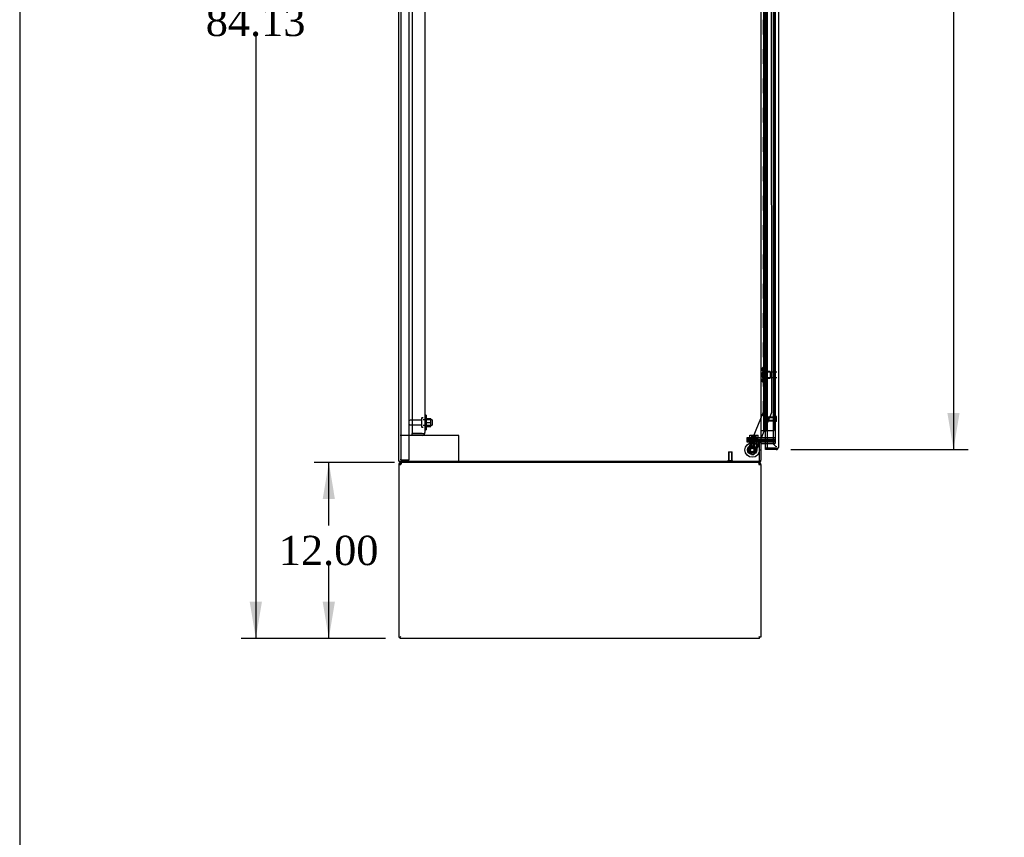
# Model space of a CAD drawing. Header units: inches. Extents: x 2 to 538, y -2 to 358.
# Tile 6 of 24: x 2 to 69, y 132 to 188. Entities that reach past the tile are written whole.
import ezdxf
from ezdxf.enums import TextEntityAlignment as Align
from ezdxf.lldxf.tags import DXFTag

# ---------------------------------------------------------------- set-up
doc = ezdxf.new("R2010")
doc.units = ezdxf.units.IN
doc.header["$MEASUREMENT"] = 0
for name, color, linetype in [('COM43135', 7, 'Continuous'), ('COM50669', 7, 'Continuous'), ('COM54746-68', 7, 'Continuous'), ('COM54926-1', 7, 'Continuous'), ('COM55738-23', 7, 'Continuous'), ('COM70098', 7, 'Continuous'), ('COM70220', 7, 'Continuous'), ('COM70839-4', 7, 'Continuous'), ('COM71189-4', 7, 'Continuous'), ('COM71190-4', 7, 'Continuous'), ('COM71195-4', 7, 'Continuous'), ('Default', 7, 'Continuous'), ('GSK86006', 7, 'Continuous'), ('NTS166105', 7, 'Continuous'), ('NTS18147', 7, 'Continuous'), ('NTS86070', 7, 'Continuous'), ('ROL87452', 7, 'Continuous'), ('RVT17786', 7, 'Continuous'), ('SCC180005', 7, 'Continuous'), ('STD26089', 7, 'Continuous'), ('STD26122', 7, 'Continuous'), ('STD26258', 7, 'Continuous'), ('WAF25059', 7, 'Continuous'), ('WAF25376', 7, 'Continuous'), ('WAM30038', 7, 'Continuous')]:
    doc.layers.add(name, color=color, linetype=linetype)
doc.styles.add('SEACAD_Times_New_Roman', font='times.ttf')
tags = doc.linetypes.add('HIDDEN2', pattern=[0.1875, 0.125, -0.0625]).pattern_tags.tags
tags[6:7] = [DXFTag(74, 4), DXFTag(75, 0), DXFTag(340, '0'), DXFTag(46, 0.0), DXFTag(50, 0.0), DXFTag(44, 0.0), DXFTag(45, 0.0)]
tags[4:5] = [DXFTag(74, 4), DXFTag(75, 0), DXFTag(340, '0'), DXFTag(46, 0.0), DXFTag(50, 0.0), DXFTag(44, 0.0), DXFTag(45, 0.0)]
doc.dimstyles.new('HAMMOND_(STH_-_540x360)', dxfattribs={"dimtxt": 2, "dimasz": 2.5, "dimexe": 1, "dimexo": 1, "dimgap": 0.5, "dimtad": 0, "dimtih": 1, "dimtoh": 1, "dimzin": 0, "dimdsep": 46, "dimtxsty": 'SEACAD_Times_New_Roman', "dimblk1": '_SE_FILLED', "dimblk2": '_SE_FILLED', "dimsah": 1, "dimcen": 1, "dimadec": 0, "dimazin": 0, "dimtfac": 0.8, "dimtofl": 0, "dimtmove": 0, "dimatfit": 3, "dimfxl": 1, "dimtolj": 1, "dimtzin": 0, "dimarcsym": 0})

# ---------------------------------------------------------------- blocks, each defined once
blk = doc.blocks.new('SE3')
at = {"layer": 'COM43135', "color": 7, "linetype": 'HIDDEN2'}
for p, q in [((28.771, 227.122), (28.771, 159.372)), ((29.646, 227.062), (29.646, 159.432)), ((28.771, 159.247), (28.771, 159.372)), ((29.461, 159.372), (28.771, 159.372)), ((28.771, 159.372), (29.461, 159.372)), ((29.461, 159.247), (28.771, 159.247)), ((29.461, 159.372), (29.461, 159.372)), ((29.461, 159.372), (29.543, 159.372)), ((29.461, 159.372), (29.611, 159.372)), ((29.543, 159.372), (29.611, 159.323)), ((29.646, 159.432), (29.646, 159.432)), ((29.646, 159.432), (29.646, 159.432)), ((29.646, 159.432), (29.646, 159.432))]:
    blk.add_line(p, q, dxfattribs=at)
for start, end in [(270, 323.80595), (323.80595, 359.87917), (359.94113, 0)]:
    blk.add_arc((29.461, 159.432), 0.185, start, end, dxfattribs=at)
blk.add_open_spline([(29.611, 159.372), (29.622, 159.382), (29.631, 159.392), (29.64, 159.407), (29.642, 159.412), (29.645, 159.422), (29.646, 159.427), (29.646, 159.432)], degree=3, knots=[0, 0, 0, 0, 0.5, 0.5, 0.75, 0.75, 1, 1, 1, 1], dxfattribs=at)
at = {"layer": 'COM50669', "color": 7, "linetype": 'HIDDEN2'}
for p, q in [((28.771, 159.247), (27.959, 159.247)), ((31.816, 159.247), (29.461, 159.247)), ((31.959, 159.247), (31.816, 159.247)), ((31.959, 157.497), (31.959, 159.247))]:
    blk.add_line(p, q, dxfattribs=at)
at = {"layer": 'COM54746-68', "color": 7, "linetype": 'HIDDEN2'}
for p, q in [((52.8, 227.571), (52.8, 159.571)), ((52.9, 159.571), (52.9, 227.571)), ((53.455, 159.571), (53.455, 227.571)), ((52.733, 188.571), (52.733, 187.571)), ((52.809, 188.571), (52.809, 187.571)), ((52.85, 188.571), (52.85, 187.571)), ((52.764, 187.571), (52.733, 187.571)), ((52.733, 187.571), (52.733, 186.571)), ((52.738, 186.571), (52.738, 187.571)), ((52.861, 187.571), (52.861, 186.571)), ((52.764, 186.571), (52.733, 186.571)), ((52.733, 186.571), (52.733, 185.571)), ((52.809, 186.571), (52.809, 185.571)), ((52.85, 186.571), (52.85, 185.571)), ((52.764, 185.571), (52.733, 185.571)), ((52.733, 185.571), (52.733, 184.571)), ((52.738, 184.571), (52.738, 185.571)), ((52.861, 185.571), (52.861, 184.571)), ((52.764, 184.571), (52.733, 184.571)), ((52.733, 184.571), (52.733, 183.571)), ((52.809, 184.571), (52.809, 183.571)), ((52.85, 184.571), (52.85, 183.571)), ((52.764, 183.571), (52.733, 183.571)), ((52.733, 183.571), (52.733, 182.571)), ((52.738, 182.571), (52.738, 183.571)), ((52.861, 183.571), (52.861, 182.571)), ((52.764, 182.571), (52.733, 182.571)), ((52.733, 182.571), (52.733, 181.571)), ((52.809, 182.571), (52.809, 181.571)), ((52.85, 182.571), (52.85, 181.571)), ((52.764, 181.571), (52.733, 181.571)), ((52.733, 181.571), (52.733, 180.571)), ((52.738, 180.571), (52.738, 181.571)), ((52.861, 181.571), (52.861, 180.571)), ((52.764, 180.571), (52.733, 180.571)), ((52.733, 180.571), (52.733, 179.571)), ((52.809, 180.571), (52.809, 179.571)), ((52.85, 180.571), (52.85, 179.571)), ((52.764, 179.571), (52.733, 179.571)), ((52.733, 179.571), (52.733, 178.571)), ((52.738, 178.571), (52.738, 179.571)), ((52.861, 179.571), (52.861, 178.571)), ((52.764, 178.571), (52.733, 178.571)), ((52.733, 178.571), (52.733, 177.571)), ((52.809, 178.571), (52.809, 177.571)), ((52.85, 178.571), (52.85, 177.571)), ((52.764, 177.571), (52.733, 177.571)), ((52.733, 177.571), (52.733, 176.571)), ((52.738, 176.571), (52.738, 177.571)), ((52.861, 177.571), (52.861, 176.571)), ((52.764, 176.571), (52.733, 176.571)), ((52.733, 176.571), (52.733, 175.571)), ((52.809, 176.571), (52.809, 175.571)), ((52.85, 176.571), (52.85, 175.571)), ((52.764, 175.571), (52.733, 175.571)), ((52.733, 175.571), (52.733, 174.571)), ((52.738, 174.571), (52.738, 175.571)), ((52.861, 175.571), (52.861, 174.571)), ((52.764, 174.571), (52.733, 174.571)), ((52.733, 174.571), (52.733, 173.571)), ((52.809, 174.571), (52.809, 173.571)), ((52.85, 174.571), (52.85, 173.571)), ((52.764, 173.571), (52.733, 173.571)), ((52.733, 173.571), (52.733, 172.571)), ((52.738, 172.571), (52.738, 173.571)), ((52.861, 173.571), (52.861, 172.571)), ((52.764, 172.571), (52.733, 172.571)), ((52.733, 172.571), (52.733, 171.571)), ((52.809, 172.571), (52.809, 171.571)), ((52.85, 172.571), (52.85, 171.571)), ((52.764, 171.571), (52.733, 171.571)), ((52.733, 171.571), (52.733, 170.571)), ((52.738, 170.571), (52.738, 171.571)), ((52.861, 171.571), (52.861, 170.571)), ((52.764, 170.571), (52.733, 170.571)), ((52.733, 170.571), (52.733, 169.571)), ((52.809, 170.571), (52.809, 169.571)), ((52.85, 170.571), (52.85, 169.571)), ((52.764, 169.571), (52.733, 169.571)), ((52.733, 169.571), (52.733, 168.571)), ((52.738, 168.571), (52.738, 169.571)), ((52.861, 169.571), (52.861, 168.571)), ((52.764, 168.571), (52.733, 168.571)), ((52.733, 168.571), (52.733, 167.571)), ((52.809, 168.571), (52.809, 167.571)), ((52.85, 168.571), (52.85, 167.571)), ((52.764, 167.571), (52.733, 167.571)), ((52.733, 167.571), (52.733, 166.571)), ((52.738, 166.571), (52.738, 167.571)), ((52.861, 167.571), (52.861, 166.571)), ((52.764, 166.571), (52.733, 166.571)), ((52.733, 166.571), (52.733, 165.571)), ((52.809, 166.571), (52.809, 165.571)), ((52.85, 166.571), (52.85, 165.571)), ((52.764, 165.571), (52.733, 165.571)), ((52.733, 165.571), (52.733, 164.571)), ((52.738, 164.571), (52.738, 165.571)), ((52.861, 165.571), (52.861, 164.571)), ((52.764, 164.571), (52.733, 164.571)), ((52.733, 164.571), (52.733, 163.571)), ((52.809, 164.571), (52.809, 163.571)), ((52.85, 164.571), (52.85, 163.571)), ((52.764, 163.571), (52.733, 163.571)), ((52.733, 163.571), (52.733, 162.571)), ((52.738, 162.571), (52.738, 163.571)), ((52.861, 163.571), (52.861, 162.571)), ((52.764, 162.571), (52.733, 162.571)), ((52.733, 162.571), (52.733, 161.571)), ((52.809, 162.571), (52.809, 161.571)), ((52.85, 162.571), (52.85, 161.571)), ((52.764, 161.571), (52.733, 161.571)), ((52.733, 161.571), (52.733, 160.571)), ((52.738, 160.571), (52.738, 161.571)), ((52.861, 161.571), (52.861, 160.571)), ((52.764, 160.571), (52.733, 160.571)), ((52.733, 160.571), (52.733, 159.571)), ((52.809, 160.571), (52.809, 159.571)), ((52.85, 160.571), (52.85, 159.571)), ((52.788, 159.536), (52.788, 159.562)), ((52.788, 159.562), (52.838, 159.562)), ((52.838, 159.536), (52.788, 159.536)), ((52.8, 159.571), (52.8, 159.562)), ((52.863, 159.562), (52.838, 159.562)), ((52.863, 159.536), (52.838, 159.536)), ((52.863, 159.562), (52.913, 159.562)), ((52.913, 159.536), (52.863, 159.536)), ((52.9, 159.562), (52.9, 159.571)), ((52.913, 159.562), (52.913, 159.536)), ((52.969, 159.571), (53.455, 159.571))]:
    blk.add_line(p, q, dxfattribs=at)
at = {"layer": 'COM54746-68', "color": 7, "linetype": 'Continuous'}
for p, q in [((52.764, 187.571), (52.764, 188.571)), ((52.967, 187.571), (52.967, 188.571)), ((52.967, 187.571), (52.764, 187.571)), ((52.967, 187.571), (52.764, 187.571)), ((52.764, 186.571), (52.764, 187.571)), ((52.967, 186.571), (52.967, 187.571)), ((52.967, 186.571), (52.764, 186.571)), ((52.967, 186.571), (52.764, 186.571)), ((52.764, 185.571), (52.764, 186.571)), ((52.967, 185.571), (52.967, 186.571)), ((52.967, 185.571), (52.764, 185.571)), ((52.967, 185.571), (52.764, 185.571)), ((52.764, 184.571), (52.764, 185.571)), ((52.967, 184.571), (52.967, 185.571)), ((52.967, 184.571), (52.764, 184.571)), ((52.967, 184.571), (52.764, 184.571)), ((52.764, 183.571), (52.764, 184.571)), ((52.967, 183.571), (52.967, 184.571)), ((52.967, 183.571), (52.764, 183.571)), ((52.967, 183.571), (52.764, 183.571)), ((52.764, 182.571), (52.764, 183.571)), ((52.967, 182.571), (52.967, 183.571)), ((52.967, 182.571), (52.764, 182.571)), ((52.967, 182.571), (52.764, 182.571)), ((52.764, 181.571), (52.764, 182.571)), ((52.967, 181.571), (52.967, 182.571)), ((52.967, 181.571), (52.764, 181.571)), ((52.967, 181.571), (52.764, 181.571)), ((52.764, 180.571), (52.764, 181.571)), ((52.967, 180.571), (52.967, 181.571)), ((52.967, 180.571), (52.764, 180.571)), ((52.967, 180.571), (52.764, 180.571)), ((52.764, 179.571), (52.764, 180.571)), ((52.967, 179.571), (52.967, 180.571)), ((52.967, 179.571), (52.764, 179.571)), ((52.967, 179.571), (52.764, 179.571)), ((52.764, 178.571), (52.764, 179.571)), ((52.967, 178.571), (52.967, 179.571)), ((52.967, 178.571), (52.764, 178.571)), ((52.967, 178.571), (52.764, 178.571)), ((52.764, 177.571), (52.764, 178.571)), ((52.967, 177.571), (52.967, 178.571)), ((52.967, 177.571), (52.764, 177.571)), ((52.967, 177.571), (52.764, 177.571)), ((52.764, 176.571), (52.764, 177.571)), ((52.967, 176.571), (52.967, 177.571)), ((52.967, 176.571), (52.764, 176.571)), ((52.967, 176.571), (52.764, 176.571)), ((52.764, 175.571), (52.764, 176.571)), ((52.967, 175.571), (52.967, 176.571)), ((52.967, 175.571), (52.764, 175.571)), ((52.967, 175.571), (52.764, 175.571)), ((52.764, 174.571), (52.764, 175.571)), ((52.967, 174.571), (52.967, 175.571)), ((52.967, 174.571), (52.764, 174.571)), ((52.967, 174.571), (52.764, 174.571)), ((52.764, 173.571), (52.764, 174.571)), ((52.967, 173.571), (52.967, 174.571)), ((52.967, 173.571), (52.764, 173.571)), ((52.967, 173.571), (52.764, 173.571)), ((52.764, 172.571), (52.764, 173.571)), ((52.967, 172.571), (52.967, 173.571)), ((52.967, 172.571), (52.764, 172.571)), ((52.967, 172.571), (52.764, 172.571)), ((52.764, 171.571), (52.764, 172.571)), ((52.967, 171.571), (52.967, 172.571)), ((52.967, 171.571), (52.764, 171.571)), ((52.967, 171.571), (52.764, 171.571)), ((52.764, 170.571), (52.764, 171.571)), ((52.967, 170.571), (52.967, 171.571)), ((52.967, 170.571), (52.764, 170.571)), ((52.967, 170.571), (52.764, 170.571)), ((52.764, 169.571), (52.764, 170.571)), ((52.967, 169.571), (52.967, 170.571)), ((52.967, 169.571), (52.764, 169.571)), ((52.967, 169.571), (52.764, 169.571)), ((52.764, 168.571), (52.764, 169.571)), ((52.967, 168.571), (52.967, 169.571)), ((52.967, 168.571), (52.764, 168.571)), ((52.967, 168.571), (52.764, 168.571)), ((52.764, 167.571), (52.764, 168.571)), ((52.967, 167.571), (52.967, 168.571)), ((52.967, 167.571), (52.764, 167.571)), ((52.967, 167.571), (52.764, 167.571)), ((52.764, 166.571), (52.764, 167.571)), ((52.967, 166.571), (52.967, 167.571)), ((52.967, 166.571), (52.764, 166.571)), ((52.967, 166.571), (52.764, 166.571)), ((52.764, 165.571), (52.764, 166.571)), ((52.967, 165.571), (52.967, 166.571)), ((52.967, 165.571), (52.764, 165.571)), ((52.967, 165.571), (52.764, 165.571)), ((52.764, 164.571), (52.764, 165.571)), ((52.967, 164.571), (52.967, 165.571)), ((52.967, 164.571), (52.764, 164.571)), ((52.967, 164.571), (52.764, 164.571)), ((52.764, 163.571), (52.764, 164.571)), ((52.967, 163.571), (52.967, 164.571)), ((52.967, 163.571), (52.764, 163.571)), ((52.967, 163.571), (52.764, 163.571)), ((52.764, 162.571), (52.764, 163.571)), ((52.967, 162.571), (52.967, 163.571)), ((52.967, 162.571), (52.764, 162.571)), ((52.967, 162.571), (52.764, 162.571)), ((52.764, 161.571), (52.764, 162.571)), ((52.967, 161.571), (52.967, 162.571)), ((52.967, 161.571), (52.764, 161.571)), ((52.967, 161.571), (52.764, 161.571)), ((52.764, 160.571), (52.764, 161.571)), ((52.967, 160.571), (52.967, 161.571)), ((52.967, 160.571), (52.764, 160.571)), ((52.764, 159.571), (52.764, 160.571)), ((52.967, 160.571), (52.764, 160.571)), ((52.967, 159.571), (52.967, 160.571)), ((52.552, 159.571), (52.764, 159.571)), ((52.764, 159.571), (52.967, 159.571)), ((52.967, 159.571), (52.969, 159.571))]:
    blk.add_line(p, q, dxfattribs=at)
at = {"layer": 'COM54926-1', "color": 7, "linetype": 'Continuous'}
for p, q in [((27.864, 157.259), (27.864, 145.497)), ((27.864, 157.259), (28.007, 157.259)), ((27.969, 157.288), (27.894, 157.346)), ((28.007, 157.346), (28.007, 157.402)), ((28.007, 157.259), (28.007, 157.346)), ((52.409, 157.346), (52.409, 157.402)), ((52.409, 157.346), (52.409, 157.259)), ((52.409, 157.259), (52.552, 157.259)), ((52.447, 157.288), (52.523, 157.346)), ((52.552, 157.259), (52.552, 145.497)), ((27.864, 145.497), (27.959, 145.497)), ((27.959, 145.497), (28.007, 145.545)), ((27.959, 145.497), (28.007, 145.545)), ((27.959, 145.402), (27.959, 145.497)), ((52.457, 145.402), (27.959, 145.402)), ((52.457, 145.497), (52.409, 145.545)), ((52.457, 145.497), (52.409, 145.545)), ((52.552, 145.497), (52.457, 145.497)), ((52.457, 145.402), (52.457, 145.497))]:
    blk.add_line(p, q, dxfattribs=at)
for centre, radius, start, end in [((28.007, 157.259), 0.143, 142.41616, 180), ((28.007, 157.259), 0.143, 90.00005, 142.41611), ((28.007, 157.259), 0.048, 142.41616, 180), ((28.007, 157.259), 0.048, 90, 142.41616), ((52.409, 157.259), 0.143, 37.58388, 89.99998), ((52.409, 157.259), 0.048, 37.58384, 90), ((52.409, 157.259), 0.048, 0, 37.58384), ((52.409, 157.259), 0.143, 0, 37.58384)]:
    blk.add_arc(centre, radius, start, end, dxfattribs=at)
at = {"layer": 'COM54926-1', "color": 7, "linetype": 'HIDDEN2'}
blk.add_arc((28.069, 157.197), 0.11, 92.15471, 123.93569, dxfattribs=at)
at = {"layer": 'COM54926-1', "color": 7, "linetype": 'Continuous'}
for points in [[(28.065, 157.402), (28.055, 157.402), (28.046, 157.397), (28.026, 157.378), (28.017, 157.364), (28.007, 157.346)], [(52.409, 157.346), (52.4, 157.364), (52.39, 157.378), (52.371, 157.397), (52.361, 157.402), (52.352, 157.402)]]:
    blk.add_open_spline(points, degree=3, knots=[0, 0, 0, 0, 0.5, 0.5, 1, 1, 1, 1], dxfattribs=at)
at = {"layer": 'COM55738-23', "color": 7, "linetype": 'HIDDEN2'}
for p, q in [((28.031, 157.579), (28.031, 229.329)), ((28.584, 157.579), (28.584, 229.329)), ((28.031, 157.579), (27.959, 157.579)), ((28.031, 157.579), (28.147, 157.579)), ((28.147, 157.579), (28.397, 157.579)), ((28.397, 157.579), (28.584, 157.579))]:
    blk.add_line(p, q, dxfattribs=at)
at = {"layer": 'COM70098', "color": 7, "linetype": 'HIDDEN2'}
for p, q in [((51.62, 158.997), (51.62, 159.092)), ((51.62, 159.092), (52.37, 159.092)), ((52.37, 159.092), (53.519, 159.092)), ((52.37, 158.997), (51.62, 158.997)), ((51.62, 158.777), (51.62, 158.872)), ((51.62, 158.872), (52.37, 158.872)), ((52.37, 158.777), (51.62, 158.777)), ((52.37, 158.997), (53.519, 158.997)), ((53.519, 158.872), (52.37, 158.872)), ((52.409, 158.777), (52.37, 158.777))]:
    blk.add_line(p, q, dxfattribs=at)
at = {"layer": 'COM70220', "color": 7, "linetype": 'HIDDEN2'}
for p, q in [((53.394, 228.144), (53.394, 158.997)), ((53.394, 158.997), (53.394, 158.747))]:
    blk.add_line(p, q, dxfattribs=at)
blk.add_arc((53.644, 158.747), 0.25, 180, 270, dxfattribs=at)
at = {"layer": 'COM70839-4', "color": 7, "linetype": 'HIDDEN2'}
for p, q in [((52.724, 192.714), (52.738, 160.869)), ((53.256, 191.339), (53.269, 160.788)), ((52.738, 160.869), (51.638, 158.212)), ((52.738, 160.869), (51.638, 158.212)), ((53.259, 160.74), (52.129, 158.009)), ((53.259, 160.74), (52.447, 158.777)), ((52.434, 158.747), (52.129, 158.009)), ((51.965, 157.941), (51.706, 158.049)), ((51.965, 157.941), (51.706, 158.049))]:
    blk.add_line(p, q, dxfattribs=at)
at = {"layer": 'COM70839-4', "color": 7, "linetype": 'Continuous'}
blk.add_line((52.447, 158.777), (52.434, 158.747), dxfattribs=at)
at = {"layer": 'COM70839-4', "color": 7, "linetype": 'HIDDEN2'}
blk.add_circle((51.957, 158.249), 0.129, dxfattribs=at)
for centre, start, end in [((53.144, 160.788), 337.51229, 0.02429), ((51.753, 158.164), 157.51229, 247.51229), ((52.013, 158.057), 247.51229, 337.51229)]:
    blk.add_arc(centre, 0.125, start, end, dxfattribs=at)
at = {"layer": 'COM71189-4', "color": 7, "linetype": 'Continuous'}
for p, q in [((27.864, 157.497), (27.864, 229.432)), ((52.552, 228.152), (52.552, 158.777)), ((52.409, 158.777), (52.409, 158.747)), ((52.552, 158.777), (52.409, 158.777)), ((52.409, 158.747), (52.457, 158.747)), ((52.457, 157.497), (52.457, 158.747)), ((52.552, 158.777), (52.6, 158.777)), ((52.969, 158.777), (52.6, 158.777)), ((27.864, 157.497), (28.007, 157.497)), ((28.007, 157.497), (52.457, 157.497))]:
    blk.add_line(p, q, dxfattribs=at)
at = {"layer": 'COM71189-4', "color": 7, "linetype": 'HIDDEN2'}
for p, q in [((53.519, 228.152), (53.519, 158.777)), ((53.519, 158.777), (52.969, 158.777))]:
    blk.add_line(p, q, dxfattribs=at)
at = {"layer": 'COM71190-4', "color": 7, "linetype": 'Continuous'}
for p, q in [((52.552, 158.747), (52.457, 158.747)), ((52.552, 158.747), (52.552, 157.545)), ((52.6, 158.682), (52.969, 158.682)), ((27.959, 157.497), (27.959, 157.402)), ((52.409, 157.402), (27.959, 157.402))]:
    blk.add_line(p, q, dxfattribs=at)
at = {"layer": 'COM71190-4', "color": 7, "linetype": 'HIDDEN2'}
for p in [(52.969, 158.682), (53.519, 158.777)]:
    blk.add_line(p, (53.519, 158.682), dxfattribs=at)
at = {"layer": 'COM71190-4', "color": 7, "linetype": 'Continuous'}
for centre, radius, start, end in [((52.6, 158.634), 0.143, 90, 127.79488), ((52.6, 158.634), 0.048, 90, 180), ((52.409, 157.545), 0.143, 270, 0)]:
    blk.add_arc(centre, radius, start, end, dxfattribs=at)
at = {"layer": 'COM71190-4', "color": 7, "linetype": 'HIDDEN2'}
blk.add_arc((52.409, 157.545), 0.048, 270, 0, dxfattribs=at)
at = {"layer": 'COM71195-4', "color": 7, "linetype": 'HIDDEN2'}
blk.add_line((52.864, 158.682), (52.864, 228.247), dxfattribs=at)
at = {"layer": 'COM71195-4', "color": 7, "linetype": 'Continuous'}
for p, q in [((52.969, 228.769), (52.969, 158.372)), ((53.739, 228.721), (53.739, 158.42)), ((52.864, 158.372), (52.864, 158.682)), ((53.739, 158.42), (53.739, 158.42)), ((53.739, 158.42), (53.739, 158.42)), ((53.739, 158.42), (53.739, 158.42)), ((52.864, 158.277), (52.864, 158.372)), ((53.596, 158.372), (52.864, 158.372)), ((52.969, 158.372), (52.864, 158.372)), ((53.596, 158.277), (52.864, 158.277)), ((52.969, 158.372), (53.596, 158.372)), ((53.596, 158.372), (53.596, 158.372)), ((53.596, 158.372), (53.71, 158.372)), ((53.596, 158.372), (53.659, 158.372)), ((53.659, 158.372), (53.71, 158.333))]:
    blk.add_line(p, q, dxfattribs=at)
for start, end in [(322.49641, 359.84393), (359.92383, 0), (270, 322.49641)]:
    blk.add_arc((53.596, 158.42), 0.143, start, end, dxfattribs=at)
blk.add_open_spline([(53.71, 158.372), (53.719, 158.38), (53.727, 158.388), (53.734, 158.4), (53.736, 158.404), (53.739, 158.412), (53.739, 158.416), (53.739, 158.42)], degree=3, knots=[0, 0, 0, 0, 0.5, 0.5, 0.75, 0.75, 1, 1, 1, 1], dxfattribs=at)
at = {"layer": 'GSK86006', "color": 7, "linetype": 'HIDDEN2'}
for p, q in [((51.62, 158.872), (51.62, 158.997)), ((51.62, 158.997), (52.37, 158.997)), ((52.37, 158.872), (51.62, 158.872)), ((52.37, 158.997), (53.519, 158.997)), ((52.37, 158.872), (53.519, 158.872))]:
    blk.add_line(p, q, dxfattribs=at)
at = {"layer": 'NTS166105', "color": 7, "linetype": 'HIDDEN2'}
for p, q in [((29.742, 160.396), (30.062, 160.396)), ((29.742, 160.124), (30.062, 160.124)), ((29.742, 159.846), (30.062, 159.846)), ((30.062, 160.124), (30.062, 160.396)), ((30.062, 159.846), (30.062, 160.124))]:
    blk.add_line(p, q, dxfattribs=at)
at = {"layer": 'NTS18147', "color": 7, "linetype": 'HIDDEN2'}
for p, q in [((52.612, 163.773), (52.612, 163.718)), ((52.674, 163.867), (52.674, 163.872)), ((52.737, 163.872), (52.674, 163.872)), ((52.674, 163.867), (52.737, 163.867)), ((52.737, 163.867), (52.737, 163.872)), ((52.737, 163.679), (52.737, 163.867)), ((52.674, 163.679), (52.674, 163.561)), ((52.737, 163.679), (52.674, 163.679)), ((52.674, 163.561), (52.737, 163.561)), ((52.674, 163.183), (52.674, 163.065)), ((52.737, 163.183), (52.674, 163.183)), ((52.737, 163.561), (52.737, 163.679)), ((53.174, 163.592), (52.737, 163.592)), ((52.737, 163.183), (52.737, 163.561)), ((52.737, 163.065), (52.737, 163.183)), ((52.737, 163.152), (53.174, 163.152)), ((53.174, 163.592), (53.174, 163.152)), ((52.612, 163.026), (52.612, 162.971)), ((52.674, 163.065), (52.737, 163.065)), ((52.674, 162.877), (52.674, 162.872)), ((52.737, 162.877), (52.674, 162.877)), ((52.674, 162.872), (52.737, 162.872)), ((52.737, 162.877), (52.737, 163.065)), ((52.737, 162.877), (52.737, 162.872))]:
    blk.add_line(p, q, dxfattribs=at)
blk.add_arc((52.93, 163.372), 0.318, 143.63381, 216.36619, dxfattribs=at)
for centre, start_param, end_param in [((52.93, 163.773), 2.506883, 3.776302), ((52.93, 163.718), 3.141593, 3.776302), ((52.93, 163.026), 2.506883, 3.141593), ((52.93, 162.971), 2.506883, 3.776302)]:
    blk.add_ellipse(centre, major_axis=(0.318, 0), ratio=0.5, start_param=start_param, end_param=end_param, dxfattribs=at)
at = {"layer": 'NTS86070', "color": 7, "linetype": 'HIDDEN2'}
for p, q in [((51.769, 158.777), (51.769, 158.677)), ((51.769, 158.677), (51.894, 158.677)), ((51.873, 158.807), (51.873, 158.777)), ((52.008, 158.817), (51.883, 158.817)), ((51.894, 158.777), (51.894, 158.677)), ((51.894, 158.677), (52.394, 158.677)), ((51.998, 158.807), (51.998, 158.777)), ((52.281, 158.817), (52.008, 158.817)), ((52.166, 158.777), (52.166, 158.807)), ((52.269, 158.777), (52.269, 158.677)), ((52.291, 158.777), (52.291, 158.807)), ((52.394, 158.777), (52.394, 158.677))]:
    blk.add_line(p, q, dxfattribs=at)
for centre, start, end in [((51.883, 158.807), 90, 180), ((52.008, 158.807), 90, 180), ((52.156, 158.807), 0, 90), ((52.281, 158.807), 0, 90)]:
    blk.add_arc(centre, 0.01, start, end, dxfattribs=at)
at = {"layer": 'ROL87452', "color": 7, "linetype": 'HIDDEN2'}
for radius in [0.5, 0.5, 0.206]:
    blk.add_circle((51.957, 158.249), radius, dxfattribs=at)
at = {"layer": 'RVT17786', "color": 7, "linetype": 'HIDDEN2'}
for radius in [0.217, 0.125]:
    blk.add_circle((51.957, 158.249), radius, dxfattribs=at)
for start, end in [(69.71605, 100.84599), (169.52076, 181.11776)]:
    blk.add_arc((51.957, 158.249), 0.217, start, end, dxfattribs=at)
at = {"layer": 'SCC180005', "color": 7, "linetype": 'HIDDEN2'}
for p, q in [((51.803, 159.266), (51.928, 159.266)), ((51.803, 159.092), (51.803, 159.266)), ((51.896, 159.092), (51.896, 158.342)), ((51.928, 159.266), (52.144, 159.266)), ((51.928, 159.092), (51.928, 159.266)), ((52.019, 159.092), (52.019, 159.266)), ((52.021, 159.092), (52.021, 158.342)), ((52.142, 158.342), (52.142, 159.092)), ((52.144, 159.266), (52.36, 159.266)), ((52.144, 159.092), (52.144, 159.266)), ((52.235, 159.092), (52.235, 159.266)), ((52.267, 158.342), (52.267, 159.092)), ((52.36, 159.092), (52.36, 159.266)), ((52.021, 158.342), (51.896, 158.342)), ((52.267, 158.342), (52.021, 158.342))]:
    blk.add_line(p, q, dxfattribs=at)
at = {"layer": 'STD26089', "color": 7, "linetype": 'HIDDEN2'}
for p, q in [((29.421, 160.417), (29.421, 159.827)), ((29.491, 160.447), (29.451, 160.447)), ((29.421, 160.288), (28.644, 160.288)), ((28.644, 159.956), (29.421, 159.956)), ((29.451, 159.797), (29.491, 159.797)), ((30.146, 160.31), (29.521, 160.31)), ((29.521, 159.935), (30.146, 159.935)), ((30.146, 160.31), (30.146, 159.935))]:
    blk.add_line(p, q, dxfattribs=at)
for centre, radius, start, end in [((29.451, 160.417), 0.03, 90, 180), ((29.491, 160.417), 0.03, 0, 90), ((28.644, 160.228), 0.06, 90, 180), ((28.644, 160.016), 0.06, 180, 270), ((29.451, 159.827), 0.03, 180, 270), ((29.491, 159.827), 0.03, 270, 0)]:
    blk.add_arc(centre, radius, start, end, dxfattribs=at)
at = {"layer": 'STD26122', "color": 7, "linetype": 'HIDDEN2'}
for p, q in [((52.679, 163.557), (52.644, 163.522)), ((52.644, 163.522), (52.644, 163.222)), ((52.644, 163.222), (52.679, 163.187)), ((52.679, 163.187), (52.679, 163.557)), ((53.644, 163.557), (52.679, 163.557)), ((52.679, 163.187), (53.644, 163.187))]:
    blk.add_line(p, q, dxfattribs=at)
at = {"layer": 'STD26258', "color": 7, "linetype": 'HIDDEN2'}
for p, q in [((53.019, 160.247), (53.019, 160.497)), ((53.613, 160.497), (53.019, 160.497)), ((53.019, 160.466), (53.613, 160.466)), ((53.613, 160.216), (53.613, 160.528)), ((53.644, 160.528), (53.613, 160.528)), ((53.019, 160.278), (53.613, 160.278)), ((53.019, 160.247), (53.613, 160.247)), ((53.613, 160.216), (53.644, 160.216)), ((50.332, 158.122), (50.582, 158.122)), ((50.332, 158.122), (50.332, 157.528)), ((50.363, 158.122), (50.363, 157.528)), ((50.552, 158.122), (50.552, 157.528)), ((50.582, 157.528), (50.582, 158.122)), ((50.301, 157.528), (50.614, 157.528)), ((50.301, 157.528), (50.301, 157.497)), ((50.614, 157.497), (50.614, 157.528))]:
    blk.add_line(p, q, dxfattribs=at)
at = {"layer": 'WAF25059', "color": 7, "linetype": 'HIDDEN2'}
for p, q in [((29.742, 160.622), (29.646, 160.622)), ((29.742, 160.622), (29.742, 159.622)), ((29.646, 159.622), (29.742, 159.622))]:
    blk.add_line(p, q, dxfattribs=at)
at = {"layer": 'WAF25376', "color": 7, "linetype": 'HIDDEN2'}
for radius in [0.315, 0.14]:
    blk.add_circle((51.957, 158.249), radius, dxfattribs=at)
for radius, start, end in [(0.315, 171.33204, 183.4618), (0.14, 161.70273, 180.92247), (0.315, 261.48885, 278.74064), (0.14, 73.40546, 104.08557)]:
    blk.add_arc((51.957, 158.249), radius, start, end, dxfattribs=at)
at = {"layer": 'WAM30038', "color": 7, "linetype": 'HIDDEN2'}
for p, q in [((52.862, 162.997), (52.862, 163.747)), ((52.886, 163.747), (52.862, 163.747)), ((52.886, 162.997), (52.886, 163.747)), ((52.9, 163.554), (52.934, 163.533)), ((52.949, 163.546), (52.905, 163.574)), ((52.905, 163.549), (52.949, 163.521)), ((52.949, 163.39), (52.905, 163.39)), ((52.905, 163.355), (52.949, 163.355)), ((52.949, 163.223), (52.905, 163.195)), ((52.934, 163.211), (52.905, 163.193)), ((52.905, 163.17), (52.949, 163.198)), ((52.934, 163.533), (52.949, 163.546)), ((52.949, 163.198), (52.934, 163.211)), ((52.949, 163.6), (52.949, 163.546)), ((52.949, 163.521), (52.949, 163.39)), ((52.949, 163.355), (52.949, 163.223)), ((52.949, 163.198), (52.949, 163.144)), ((52.862, 162.997), (52.886, 162.997))]:
    blk.add_line(p, q, dxfattribs=at)
for centre, radius, start, end in [((53.473, 164.278), 0.854, 226.55474, 228.29011), ((52.904, 163.371), 0.0182, 87.1609, 177.99424), ((52.904, 163.373), 0.0181, 181.77183, 273.07302), ((53.47, 162.469), 0.85, 131.70584, 133.44931)]:
    blk.add_arc(centre, radius, start, end, dxfattribs=at)
for points, knots in [([(52.886, 163.574), (52.886, 163.572), (52.886, 163.57), (52.889, 163.565), (52.891, 163.562), (52.896, 163.556), (52.9, 163.552), (52.905, 163.549)], [0, 0, 0, 0, 0.25, 0.25, 0.5, 0.5, 1, 1, 1, 1]), ([(52.905, 163.195), (52.902, 163.193), (52.9, 163.192), (52.896, 163.188), (52.894, 163.186), (52.891, 163.182), (52.889, 163.179), (52.886, 163.175), (52.886, 163.172), (52.886, 163.17)], [0, 0, 0, 0, 0.25, 0.25, 0.5, 0.5, 0.75, 0.75, 1, 1, 1, 1]), ([(52.905, 163.574), (52.902, 163.575), (52.9, 163.577), (52.896, 163.578), (52.894, 163.579), (52.892, 163.579), (52.891, 163.579), (52.891, 163.579)], [0, 0, 0, 0, 0.25, 0.25, 0.5, 0.5, 0.5626015, 0.5626015, 0.5626015, 0.5626015]), ([(52.891, 163.165), (52.891, 163.165), (52.892, 163.165), (52.896, 163.165), (52.9, 163.167), (52.905, 163.17)], [0.4389304, 0.4389304, 0.4389304, 0.4389304, 0.5, 0.5, 1, 1, 1, 1]), ([(52.905, 163.64), (52.907, 163.638), (52.909, 163.637), (52.911, 163.635), (52.924, 163.623), (52.937, 163.612), (52.949, 163.6)], [0, 0, 0, 0, 0.141448, 0.141448, 0.141448, 1, 1, 1, 1]), ([(52.949, 163.144), (52.937, 163.132), (52.924, 163.121), (52.911, 163.109), (52.909, 163.108), (52.907, 163.106), (52.905, 163.104)], [0, 0, 0, 0, 0.858552, 0.858552, 0.858552, 1, 1, 1, 1])]:
    blk.add_open_spline(points, degree=3, knots=knots, dxfattribs=at)
blk = doc.blocks.new('DMBLK4238')
at = {"layer": 'Default', "linetype": 'Continuous'}
for points in [[(17.705, 227.027), (18.539, 227.027), (18.122, 229.527)], [(17.705, 147.902), (18.122, 145.402), (18.539, 147.902)]]:
    blk.add_hatch(color=7, dxfattribs=at).paths.add_polyline_path(points)
at = {"layer": 'Default', "color": 7, "linetype": 'Continuous'}
for p, q in [((26.959, 229.527), (17.122, 229.527)), ((18.122, 229.527), (18.122, 189.165)), ((18.122, 186.465), (18.122, 145.402)), ((26.959, 145.402), (17.122, 145.402))]:
    blk.add_line(p, q, dxfattribs=at)
at = {"layer": 'Default', "color": 7, "linetype": 'Continuous', "style": 'SEACAD_Times_New_Roman'}
blk.add_text('84.13', height=2, dxfattribs=at).set_placement((14.71, 188.465), align=Align.TOP_LEFT)
blk = doc.blocks.new('_SE_FILLED')
at = {"color": 0}
blk.add_line((0, 0), (-1, 0), dxfattribs=at)
blk.add_solid([(0, 0), (-1, -0.1665), (-1, 0.1665), (0, 0)], dxfattribs=at)
blk = doc.blocks.new('DMBLK4239')
at = {"layer": 'Default', "linetype": 'Continuous'}
for points in [[(66.094, 226.364), (65.677, 228.864), (65.261, 226.364)], [(66.094, 160.777), (65.261, 160.777), (65.677, 158.277)]]:
    blk.add_hatch(color=7, dxfattribs=at).paths.add_polyline_path(points)
at = {"layer": 'Default', "color": 7, "linetype": 'Continuous'}
for p, q in [((54.23, 228.864), (66.677, 228.864)), ((65.677, 228.864), (65.677, 195.271)), ((65.677, 189.571), (65.677, 158.277)), ((54.596, 158.277), (66.677, 158.277))]:
    blk.add_line(p, q, dxfattribs=at)
at = {"layer": 'Default', "color": 7, "linetype": 'Continuous', "style": 'SEACAD_Times_New_Roman'}
for s, p in [('70.59', (62.265, 194.571)), ('DOOR', (61.483, 191.571))]:
    blk.add_text(s, height=2, dxfattribs=at).set_placement(p, align=Align.TOP_LEFT)
blk = doc.blocks.new('DMBLK4252')
at = {"layer": 'Default', "linetype": 'Continuous'}
for points in [[(22.681, 154.902), (23.514, 154.902), (23.098, 157.402)], [(22.681, 147.902), (23.098, 145.402), (23.514, 147.902)]]:
    blk.add_hatch(color=7, dxfattribs=at).paths.add_polyline_path(points)
at = {"layer": 'Default', "color": 7, "linetype": 'Continuous'}
for p, q in [((27.584, 157.402), (22.098, 157.402)), ((23.098, 153.102), (23.098, 157.402)), ((23.098, 145.402), (23.098, 150.402)), ((26.959, 145.402), (22.098, 145.402))]:
    blk.add_line(p, q, dxfattribs=at)
at = {"layer": 'Default', "color": 7, "linetype": 'Continuous', "style": 'SEACAD_Times_New_Roman'}
blk.add_text('12.00', height=2, dxfattribs=at).set_placement((19.685, 152.402), align=Align.TOP_LEFT)
blk = doc.blocks.new('BORDER')
at = {"layer": 'Default', "color": 7, "linetype": 'Continuous'}
blk.add_line((-41.86, 27.86), (-41.86, 0), dxfattribs=at)

msp = doc.modelspace()

# ---------------------------------------------------------------- block references
at = {"layer": 'Default', "color": 7, "xscale": 12.8, "yscale": 12.8, "zscale": 12.8}
msp.add_blockref('BORDER', (537.834, 1.476), dxfattribs=at)
at = {"layer": 'Default'}
msp.add_blockref('SE3', (0, 0), dxfattribs=at)

# ---------------------------------------------------------------- dimensions: what is measured, and where the dimension line sits
at = {"layer": 'Default', "color": 7, "linetype": 'Continuous'}
for base, p1, p2, angle, text, picture, middle, dimtype in [((18.122103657, 229.527057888), (27.959265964, 229.527057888), (27.959344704, 145.402057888), 270.000053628, '\\A1;<>', 'DMBLK4238', (18.122103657, 187.464557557), 161), ((65.677, 158.277), (53.23, 228.864), (52.864, 158.277), 90, '\\A1;<>\\PDOOR', 'DMBLK4239', (65.677, 193.571), 160), ((23.098, 157.402), (27.959, 145.402), (28.584, 157.402), 90, '\\A1;<>', 'DMBLK4252', (23.098, 151.402), 160)]:
    dim = msp.add_linear_dim(base=base, p1=p1, p2=p2, angle=angle, text=text, dimstyle='HAMMOND_(STH_-_540x360)', dxfattribs=at)
    dim.commit()
    dim.dimension.update_dxf_attribs({"geometry": picture, "text_midpoint": middle, "dimtype": dimtype})

doc.saveas('drawing.dxf')
